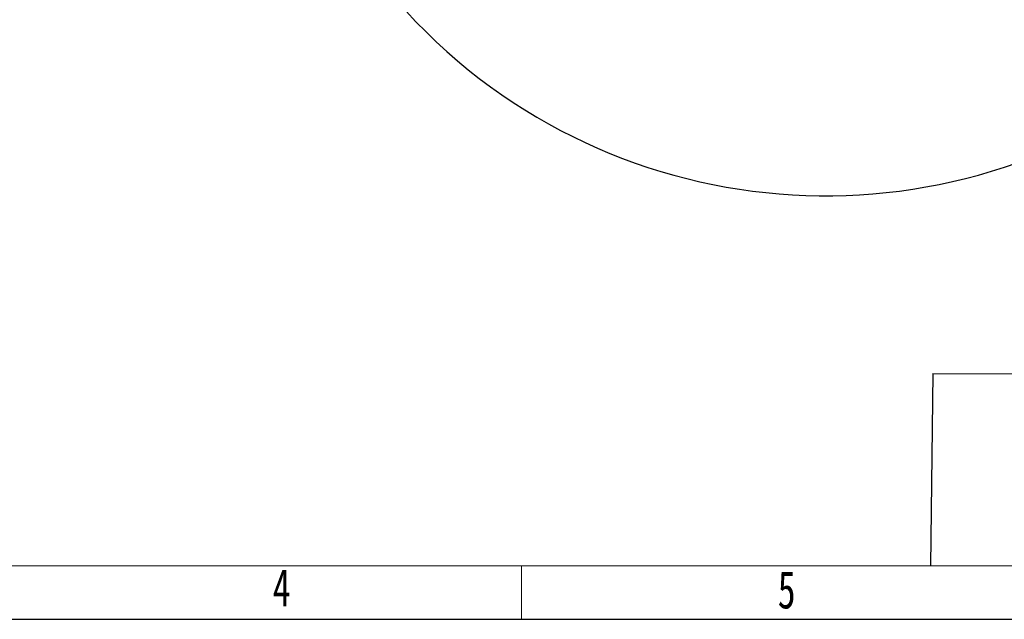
# Model space of a CAD drawing. Header units: millimetres. Extents: x 5 to 298, y 5 to 205.
# Tile 39 of 83: x 152 to 244, y 5 to 61. Entities that reach past the tile are written whole.
import ezdxf

# ---------------------------------------------------------------- set-up
doc = ezdxf.new("R2010")
doc.units = ezdxf.units.MM
doc.layers.add('图框', color=7, linetype='Continuous')
doc.styles.add('SLDTEXTSTYLE1', font='TXT', dxfattribs={"width": 0.7})
doc.styles.add('SLDTEXTSTYLE2', font='TXT', dxfattribs={"width": 0.7, "bigfont": 'bigfont'})
doc.dimstyles.new('SLDDIMSTYLE1', dxfattribs={"dimtxt": 3.5, "dimasz": 3.5, "dimexe": 0, "dimexo": 0.0625, "dimgap": 0.875, "dimtad": 2, "dimdec": 4, "dimlfac": 15, "dimzin": 12, "dimdsep": 46, "dimtxsty": 'SLDTEXTSTYLE1', "dimsah": 1, "dimcen": 0.09, "dimazin": 3, "dimtfac": 1, "dimtofl": 0, "dimtmove": 0, "dimatfit": 3, "dimfxl": 0, "dimfrac": 2, "dimtolj": 1, "dimtzin": 12, "dimarcsym": 0})

# ---------------------------------------------------------------- blocks, each defined once
blk = doc.blocks.new('SW_NOTE_1')
at = {"color": 0, "linetype": 'Continuous', "lineweight": 0, "char_height": 3.5, "attachment_point": 2}
for s, insert, style in [('AH10-0800-0204-4000&', (25.539, 4.512), 'SLDTEXTSTYLE1'), ('AH10-0800-0204-2000', (24.967, 0.012), 'SLDTEXTSTYLE1'), ('运动\\M+18BF3间图_V1.2.0', (23.714, -4.488), 'SLDTEXTSTYLE2')]:
    blk.add_mtext(s, dxfattribs=dict(at, insert=insert, style=style))
blk = doc.blocks.new('_D_2')
at = {"layer": '图框'}
blk.add_arc((226.98, 97.965), 15.147, 180, 312, dxfattribs=at)
for points in [[(211.833, 97.965), (211.695, 94.427), (212.765, 94.549)], [(237.116, 86.709), (233.954, 85.115), (234.579, 84.238)]]:
    blk.add_solid(points, dxfattribs=at)
at = {"layer": '图框', "insert": (224.051, 87.046), "char_height": 3.5, "attachment_point": 1, "rotation": 4.80347, "style": 'SLDTEXTSTYLE1'}
blk.add_mtext('132°', dxfattribs=at)

msp = doc.modelspace()

# ---------------------------------------------------------------- linework, layer by layer
at = {"color": 7, "linetype": 'Continuous', "lineweight": 18}
for p, q in [((10, 10), (287, 10)), ((198.5, 5), (198.5, 10))]:
    msp.add_line(p, q, dxfattribs=at)
at = {"color": 7, "linetype": 'Continuous', "lineweight": 25}
msp.add_line((5, 5), (292, 5), dxfattribs=at)
at = {"layer": '图框'}
for q in [(236.7801156, 10), (287, 27.7671936)]:
    msp.add_line((237, 28), q, dxfattribs=at)
msp.add_arc((226.980406, 97.9649828), 53.3333333, 48, 312, dxfattribs=at)

# ---------------------------------------------------------------- block references
at = {"color": 7, "linetype": 'Continuous', "lineweight": 0}
msp.add_blockref('SW_NOTE_1', (245.9507705, 21.5087463), dxfattribs=at)

# ---------------------------------------------------------------- texts
at = {"color": 7, "linetype": 'Continuous', "lineweight": 0, "char_height": 3.5, "attachment_point": 2, "style": 'SLDTEXTSTYLE1'}
for s, insert in [('4', (176.0463467, 9.7150209)), ('5', (223.3154776, 9.5139809))]:
    msp.add_mtext(s, dxfattribs=dict(at, insert=insert))
at = {"layer": '图框', "insert": (50.1205408, 59.0400777), "char_height": 3.5, "attachment_point": 1, "style": 'SLDTEXTSTYLE2'}
msp.add_mtext('*丝\\M+19E57\\M+1939E达\\M+18D64\\M+18CC0\\M+188CA\\M+188CA\\M+19275', dxfattribs=at)

# ---------------------------------------------------------------- dimensions: what is measured, and where the dimension line sits
at = {"layer": '图框'}
dim = msp.add_angular_dim_2l(base=(220.8195349, 84.1274397), line1=((232.3480177, 97.9649828), (173.6470727, 97.9649828)), line2=((277.9161018, 41.3951615), (226.980406, 97.9649828)), dimstyle='SLDDIMSTYLE1', dxfattribs=at)
dim.commit()
dim.dimension.update_dxf_attribs({"geometry": '_D_2', "text_midpoint": (228.2487943, 82.8711059), "dimtype": 162})

doc.saveas('drawing.dxf')
